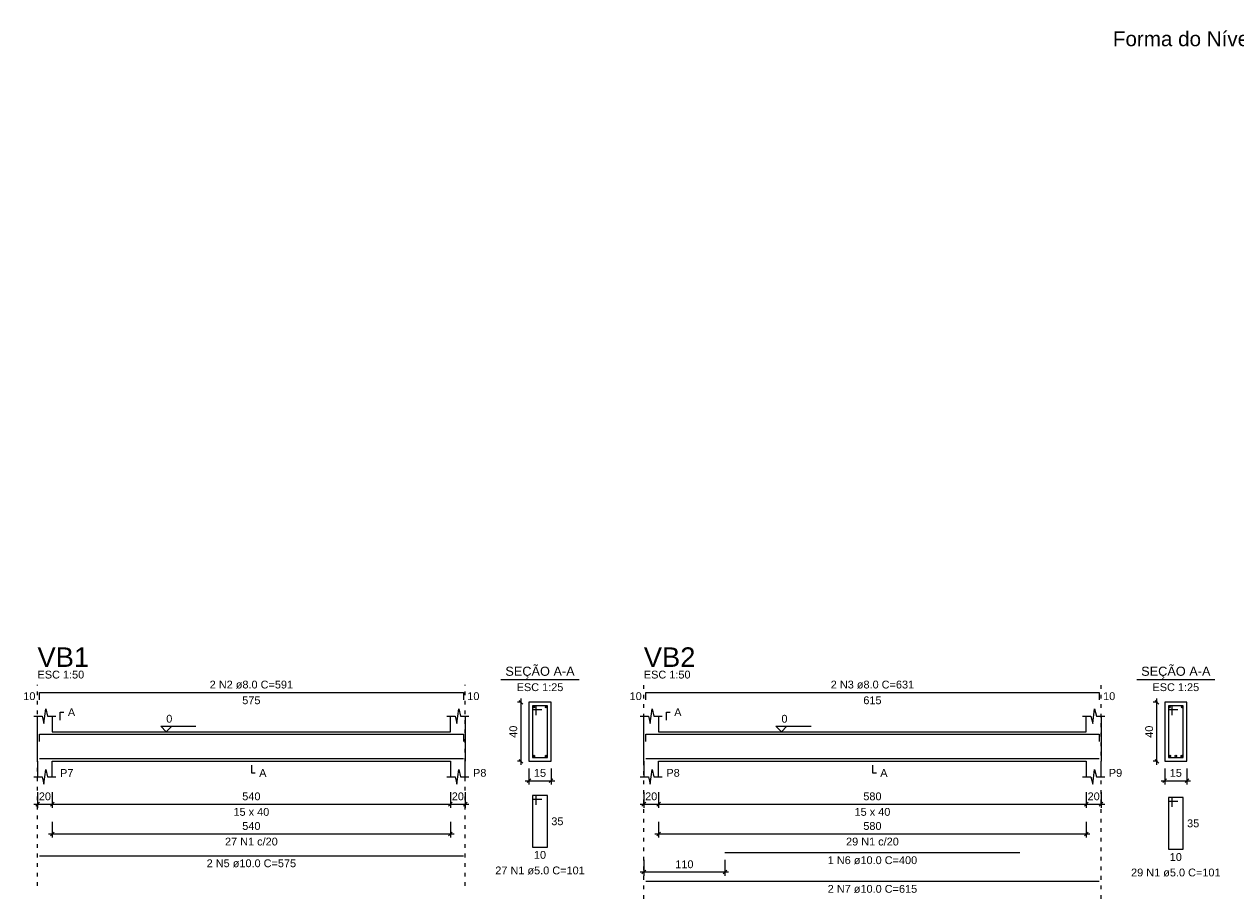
# Model space of a CAD drawing. Header units: millimetres. Extents: x 10789 to 19217, y 2620 to 5346.
# Tile 22 of 49: x 11079 to 11112, y 2815 to 2839. Entities that reach past the tile are written whole.
import ezdxf

# ---------------------------------------------------------------- set-up
doc = ezdxf.new("R2010")
doc.units = ezdxf.units.MM
doc.linetypes.add('DOT2', pattern=[3.175, 0, -3.175])
for name, color, linetype, lineweight in [('Descrição da armadura', 7, 'Continuous', 5), ('DT-Barras na forma', 40, 'Continuous', 5), ('DT-Barras no corte', 5, 'Continuous', 5), ('DT-Barras rebatidas', 40, 'Continuous', 5), ('DT-Cotas', 4, 'Continuous', 5), ('DT-Forma', 5, 'Continuous', 5), ('DT-Pontilhado', 7, 'DOT2', 5), ('DT-Textos', 7, 'Continuous', 5), ('DT-Título', 7, 'Continuous', 20), ('LC-Textos', 7, 'Continuous', 20), ('Textos armaduras', 7, 'Continuous', 5)]:
    doc.layers.add(name, color=color, linetype=linetype, lineweight=lineweight)
doc.styles.add('Arial', font='arial.ttf')
doc.styles.get("Standard").update_dxf_attribs({"font": 'arial.ttf'})
doc.dimstyles.new('UM_25.000000', dxfattribs={"dimtxt": 0.18, "dimasz": 0.1, "dimexe": 0.1, "dimexo": 0.2, "dimgap": 0, "dimtad": 1, "dimtih": 1, "dimtoh": 1, "dimdec": 1, "dimlfac": 25, "dimzin": 0, "dimdsep": 46, "dimtxsty": 'Standard', "dimcen": 0.09, "dimdle": 0.1, "dimclrd": 256, "dimclre": 256, "dimclrt": 7, "dimadec": 1, "dimazin": 2, "dimtfac": 1, "dimtdec": 1, "dimtofl": 0, "dimtmove": 0, "dimatfit": 3, "dimfxl": 1, "dimtolj": 1, "dimarcsym": 0})
doc.dimstyles.new('UM_50.000000', dxfattribs={"dimtxt": 0.18, "dimasz": 0.2, "dimexe": 0.2, "dimexo": 0.5, "dimgap": 0, "dimtad": 1, "dimtih": 1, "dimtoh": 1, "dimlfac": 50, "dimzin": 0, "dimdsep": 46, "dimtxsty": 'Standard', "dimcen": 0.09, "dimdle": 0.2, "dimclrd": 256, "dimclre": 256, "dimclrt": 7, "dimazin": 0, "dimtfac": 1, "dimtofl": 0, "dimtmove": 0, "dimatfit": 3, "dimfxl": 1, "dimtolj": 1, "dimtzin": 0, "dimarcsym": 0})

# ---------------------------------------------------------------- blocks, each defined once
blk = doc.blocks.new('_Oblique')
at = {"color": 0, "linetype": 'ByBlock', "lineweight": -2}
blk.add_line((-0.5, -0.5), (0.5, 0.5), dxfattribs=at)
blk = doc.blocks.new('*D58')
at = {"layer": 'Defpoints', "color": 0, "transparency": 16777216}
for p in [(11079.317, 2818.462), (11079.717, 2818.462), (11079.717, 2817.933)]:
    blk.add_point(p, dxfattribs=at)
at = {"layer": 'DT-Cotas', "lineweight": -2, "transparency": 16777216}
for p, q in [((11079.317, 2818.262), (11079.317, 2817.833)), ((11079.717, 2818.262), (11079.717, 2817.833)), ((11079.217, 2817.933), (11079.817, 2817.933))]:
    blk.add_line(p, q, dxfattribs=at)
at = {"layer": 'DT-Cotas', "lineweight": -2, "transparency": 16777216, "xscale": 0.1, "yscale": 0.1, "zscale": 0.1, "rotation": 180}
blk.add_blockref('_Oblique', (11079.317, 2817.933), dxfattribs=at)
at = {"layer": 'DT-Cotas', "lineweight": -2, "transparency": 16777216, "xscale": 0.1, "yscale": 0.1, "zscale": 0.1}
blk.add_blockref('_Oblique', (11079.717, 2817.933), dxfattribs=at)
at = {"layer": 'DT-Cotas', "color": 7, "transparency": 16777216, "insert": (11079.517, 2818.144), "char_height": 0.2118, "attachment_point": 5, "rotation": 0.0057, "style": 'Arial'}
blk.add_mtext('\\A1;20', dxfattribs=at)
blk = doc.blocks.new('*D59')
at = {"layer": 'Defpoints', "color": 0, "transparency": 16777216}
for p in [(11079.717, 2818.462), (11090.517, 2818.462), (11090.517, 2817.933)]:
    blk.add_point(p, dxfattribs=at)
at = {"layer": 'DT-Cotas', "lineweight": -2, "transparency": 16777216}
for p, q in [((11079.717, 2818.262), (11079.717, 2817.833)), ((11090.517, 2818.262), (11090.517, 2817.833)), ((11079.617, 2817.933), (11090.617, 2817.933))]:
    blk.add_line(p, q, dxfattribs=at)
at = {"layer": 'DT-Cotas', "lineweight": -2, "transparency": 16777216, "xscale": 0.1, "yscale": 0.1, "zscale": 0.1, "rotation": 180}
blk.add_blockref('_Oblique', (11079.717, 2817.933), dxfattribs=at)
at = {"layer": 'DT-Cotas', "lineweight": -2, "transparency": 16777216, "xscale": 0.1, "yscale": 0.1, "zscale": 0.1}
blk.add_blockref('_Oblique', (11090.517, 2817.933), dxfattribs=at)
at = {"layer": 'DT-Cotas', "color": 7, "transparency": 16777216, "insert": (11085.117, 2818.144), "char_height": 0.2118, "attachment_point": 5, "rotation": 0.0057, "style": 'Arial'}
blk.add_mtext('\\A1;540', dxfattribs=at)
blk = doc.blocks.new('*D60')
at = {"layer": 'Defpoints', "color": 0, "transparency": 16777216}
for p in [(11090.517, 2818.462), (11090.917, 2818.462), (11090.917, 2817.933)]:
    blk.add_point(p, dxfattribs=at)
at = {"layer": 'DT-Cotas', "lineweight": -2, "transparency": 16777216}
for p, q in [((11090.517, 2818.262), (11090.517, 2817.833)), ((11090.917, 2818.262), (11090.917, 2817.833)), ((11090.417, 2817.933), (11091.017, 2817.933))]:
    blk.add_line(p, q, dxfattribs=at)
at = {"layer": 'DT-Cotas', "lineweight": -2, "transparency": 16777216, "xscale": 0.1, "yscale": 0.1, "zscale": 0.1, "rotation": 180}
blk.add_blockref('_Oblique', (11090.517, 2817.933), dxfattribs=at)
at = {"layer": 'DT-Cotas', "lineweight": -2, "transparency": 16777216, "xscale": 0.1, "yscale": 0.1, "zscale": 0.1}
blk.add_blockref('_Oblique', (11090.917, 2817.933), dxfattribs=at)
at = {"layer": 'DT-Cotas', "color": 7, "transparency": 16777216, "insert": (11090.717, 2818.144), "char_height": 0.2118, "attachment_point": 5, "rotation": 0.0057, "style": 'Arial'}
blk.add_mtext('\\A1;20', dxfattribs=at)
blk = doc.blocks.new('*D61')
at = {"layer": 'Defpoints', "color": 0, "transparency": 16777216}
for p in [(11079.717, 2817.657), (11090.517, 2817.657), (11090.517, 2817.128)]:
    blk.add_point(p, dxfattribs=at)
at = {"layer": 'DT-Cotas', "lineweight": -2, "transparency": 16777216}
for p, q in [((11079.717, 2817.457), (11079.717, 2817.028)), ((11090.517, 2817.457), (11090.517, 2817.028)), ((11079.617, 2817.128), (11090.617, 2817.128))]:
    blk.add_line(p, q, dxfattribs=at)
at = {"layer": 'DT-Cotas', "lineweight": -2, "transparency": 16777216, "xscale": 0.1, "yscale": 0.1, "zscale": 0.1, "rotation": 180}
blk.add_blockref('_Oblique', (11079.717, 2817.128), dxfattribs=at)
at = {"layer": 'DT-Cotas', "lineweight": -2, "transparency": 16777216, "xscale": 0.1, "yscale": 0.1, "zscale": 0.1}
blk.add_blockref('_Oblique', (11090.517, 2817.128), dxfattribs=at)
at = {"layer": 'DT-Cotas', "color": 7, "transparency": 16777216, "insert": (11085.117, 2817.34), "char_height": 0.2118, "attachment_point": 5, "rotation": 0.0057, "style": 'Arial'}
blk.add_mtext('\\A1;540', dxfattribs=at)
blk = doc.blocks.new('*D62')
at = {"layer": 'Defpoints', "color": 0, "transparency": 16777216}
for p in [(11092.433, 2820.698), (11092.645, 2820.698), (11092.645, 2819.098)]:
    blk.add_point(p, dxfattribs=at)
at = {"layer": 'DT-Cotas', "lineweight": -2, "transparency": 16777216}
for p, q in [((11092.445, 2820.698), (11092.333, 2820.698)), ((11092.433, 2818.998), (11092.433, 2820.798)), ((11092.445, 2819.098), (11092.333, 2819.098))]:
    blk.add_line(p, q, dxfattribs=at)
at = {"layer": 'DT-Cotas', "lineweight": -2, "transparency": 16777216, "xscale": 0.1, "yscale": 0.1, "zscale": 0.1}
for p, rotation in [((11092.433, 2820.698), 90), ((11092.433, 2819.098), 270)]:
    blk.add_blockref('_Oblique', p, dxfattribs=dict(at, rotation=rotation))
at = {"layer": 'DT-Cotas', "color": 7, "transparency": 16777216, "insert": (11092.222, 2819.898), "char_height": 0.2118, "attachment_point": 5, "rotation": 90, "style": 'Arial'}
blk.add_mtext('\\A1;40', dxfattribs=at)
blk = doc.blocks.new('*D63')
at = {"layer": 'Defpoints', "color": 0, "transparency": 16777216}
for p in [(11092.645, 2819.098), (11093.245, 2819.098), (11093.245, 2818.568)]:
    blk.add_point(p, dxfattribs=at)
at = {"layer": 'DT-Cotas', "lineweight": -2, "transparency": 16777216}
for p, q in [((11092.645, 2818.898), (11092.645, 2818.468)), ((11093.245, 2818.898), (11093.245, 2818.468)), ((11092.545, 2818.568), (11093.345, 2818.568))]:
    blk.add_line(p, q, dxfattribs=at)
at = {"layer": 'DT-Cotas', "lineweight": -2, "transparency": 16777216, "xscale": 0.1, "yscale": 0.1, "zscale": 0.1, "rotation": 180}
blk.add_blockref('_Oblique', (11092.645, 2818.568), dxfattribs=at)
at = {"layer": 'DT-Cotas', "lineweight": -2, "transparency": 16777216, "xscale": 0.1, "yscale": 0.1, "zscale": 0.1}
blk.add_blockref('_Oblique', (11093.245, 2818.568), dxfattribs=at)
at = {"layer": 'DT-Cotas', "color": 7, "transparency": 16777216, "insert": (11092.945, 2818.78), "char_height": 0.2118, "attachment_point": 5, "rotation": 0.0057, "style": 'Arial'}
blk.add_mtext('\\A1;15', dxfattribs=at)
blk = doc.blocks.new('*D51')
at = {"layer": 'Defpoints', "color": 0, "transparency": 16777216}
for p in [(11095.761, 2818.462), (11096.161, 2818.462), (11096.161, 2817.933)]:
    blk.add_point(p, dxfattribs=at)
at = {"layer": 'DT-Cotas', "lineweight": -2, "transparency": 16777216}
for p, q in [((11095.761, 2818.262), (11095.761, 2817.833)), ((11096.161, 2818.262), (11096.161, 2817.833)), ((11095.661, 2817.933), (11096.261, 2817.933))]:
    blk.add_line(p, q, dxfattribs=at)
at = {"layer": 'DT-Cotas', "lineweight": -2, "transparency": 16777216, "xscale": 0.1, "yscale": 0.1, "zscale": 0.1, "rotation": 180}
blk.add_blockref('_Oblique', (11095.761, 2817.933), dxfattribs=at)
at = {"layer": 'DT-Cotas', "lineweight": -2, "transparency": 16777216, "xscale": 0.1, "yscale": 0.1, "zscale": 0.1}
blk.add_blockref('_Oblique', (11096.161, 2817.933), dxfattribs=at)
at = {"layer": 'DT-Cotas', "color": 7, "transparency": 16777216, "insert": (11095.961, 2818.144), "char_height": 0.2118, "attachment_point": 5, "rotation": 0.0057, "style": 'Arial'}
blk.add_mtext('\\A1;20', dxfattribs=at)
blk = doc.blocks.new('*D52')
at = {"layer": 'Defpoints', "color": 0, "transparency": 16777216}
for p in [(11096.161, 2818.462), (11107.761, 2818.462), (11107.761, 2817.933)]:
    blk.add_point(p, dxfattribs=at)
at = {"layer": 'DT-Cotas', "lineweight": -2, "transparency": 16777216}
for p, q in [((11096.161, 2818.262), (11096.161, 2817.833)), ((11107.761, 2818.262), (11107.761, 2817.833)), ((11096.061, 2817.933), (11107.861, 2817.933))]:
    blk.add_line(p, q, dxfattribs=at)
at = {"layer": 'DT-Cotas', "lineweight": -2, "transparency": 16777216, "xscale": 0.1, "yscale": 0.1, "zscale": 0.1, "rotation": 180}
blk.add_blockref('_Oblique', (11096.161, 2817.933), dxfattribs=at)
at = {"layer": 'DT-Cotas', "lineweight": -2, "transparency": 16777216, "xscale": 0.1, "yscale": 0.1, "zscale": 0.1}
blk.add_blockref('_Oblique', (11107.761, 2817.933), dxfattribs=at)
at = {"layer": 'DT-Cotas', "color": 7, "transparency": 16777216, "insert": (11101.961, 2818.144), "char_height": 0.2118, "attachment_point": 5, "rotation": 0.0057, "style": 'Arial'}
blk.add_mtext('\\A1;580', dxfattribs=at)
blk = doc.blocks.new('*D53')
at = {"layer": 'Defpoints', "color": 0, "transparency": 16777216}
for p in [(11107.761, 2818.462), (11108.161, 2818.462), (11108.161, 2817.933)]:
    blk.add_point(p, dxfattribs=at)
at = {"layer": 'DT-Cotas', "lineweight": -2, "transparency": 16777216}
for p, q in [((11107.761, 2818.262), (11107.761, 2817.833)), ((11108.161, 2818.262), (11108.161, 2817.833)), ((11107.661, 2817.933), (11108.261, 2817.933))]:
    blk.add_line(p, q, dxfattribs=at)
at = {"layer": 'DT-Cotas', "lineweight": -2, "transparency": 16777216, "xscale": 0.1, "yscale": 0.1, "zscale": 0.1, "rotation": 180}
blk.add_blockref('_Oblique', (11107.761, 2817.933), dxfattribs=at)
at = {"layer": 'DT-Cotas', "lineweight": -2, "transparency": 16777216, "xscale": 0.1, "yscale": 0.1, "zscale": 0.1}
blk.add_blockref('_Oblique', (11108.161, 2817.933), dxfattribs=at)
at = {"layer": 'DT-Cotas', "color": 7, "transparency": 16777216, "insert": (11107.961, 2818.144), "char_height": 0.2118, "attachment_point": 5, "rotation": 0.0057, "style": 'Arial'}
blk.add_mtext('\\A1;20', dxfattribs=at)
blk = doc.blocks.new('*D54')
at = {"layer": 'Defpoints', "color": 0, "transparency": 16777216}
for p in [(11096.161, 2817.657), (11107.761, 2817.657), (11107.761, 2817.128)]:
    blk.add_point(p, dxfattribs=at)
at = {"layer": 'DT-Cotas', "lineweight": -2, "transparency": 16777216}
for p, q in [((11096.161, 2817.457), (11096.161, 2817.028)), ((11107.761, 2817.457), (11107.761, 2817.028)), ((11096.061, 2817.128), (11107.861, 2817.128))]:
    blk.add_line(p, q, dxfattribs=at)
at = {"layer": 'DT-Cotas', "lineweight": -2, "transparency": 16777216, "xscale": 0.1, "yscale": 0.1, "zscale": 0.1, "rotation": 180}
blk.add_blockref('_Oblique', (11096.161, 2817.128), dxfattribs=at)
at = {"layer": 'DT-Cotas', "lineweight": -2, "transparency": 16777216, "xscale": 0.1, "yscale": 0.1, "zscale": 0.1}
blk.add_blockref('_Oblique', (11107.761, 2817.128), dxfattribs=at)
at = {"layer": 'DT-Cotas', "color": 7, "transparency": 16777216, "insert": (11101.961, 2817.34), "char_height": 0.2118, "attachment_point": 5, "rotation": 0.0057, "style": 'Arial'}
blk.add_mtext('\\A1;580', dxfattribs=at)
blk = doc.blocks.new('*D55')
at = {"layer": 'Defpoints', "color": 0, "transparency": 16777216}
for p in [(11095.761, 2816.62), (11097.961, 2816.62), (11095.761, 2816.091)]:
    blk.add_point(p, dxfattribs=at)
at = {"layer": 'DT-Cotas', "lineweight": -2, "transparency": 16777216}
for p, q in [((11095.761, 2816.42), (11095.761, 2815.991)), ((11097.961, 2816.42), (11097.961, 2815.991)), ((11098.061, 2816.091), (11095.661, 2816.091))]:
    blk.add_line(p, q, dxfattribs=at)
at = {"layer": 'DT-Cotas', "lineweight": -2, "transparency": 16777216, "xscale": 0.1, "yscale": 0.1, "zscale": 0.1, "rotation": 180}
blk.add_blockref('_Oblique', (11095.761, 2816.091), dxfattribs=at)
at = {"layer": 'DT-Cotas', "lineweight": -2, "transparency": 16777216, "xscale": 0.1, "yscale": 0.1, "zscale": 0.1}
blk.add_blockref('_Oblique', (11097.961, 2816.091), dxfattribs=at)
at = {"layer": 'DT-Cotas', "color": 7, "transparency": 16777216, "insert": (11096.861, 2816.302), "char_height": 0.2118, "attachment_point": 5, "rotation": 0.0057, "style": 'Arial'}
blk.add_mtext('\\A1;110', dxfattribs=at)
blk = doc.blocks.new('*D56')
at = {"layer": 'Defpoints', "color": 0, "transparency": 16777216}
for p in [(11109.678, 2820.698), (11109.889, 2820.698), (11109.889, 2819.098)]:
    blk.add_point(p, dxfattribs=at)
at = {"layer": 'DT-Cotas', "lineweight": -2, "transparency": 16777216}
for p, q in [((11109.689, 2820.698), (11109.578, 2820.698)), ((11109.678, 2818.998), (11109.678, 2820.798)), ((11109.689, 2819.098), (11109.578, 2819.098))]:
    blk.add_line(p, q, dxfattribs=at)
at = {"layer": 'DT-Cotas', "lineweight": -2, "transparency": 16777216, "xscale": 0.1, "yscale": 0.1, "zscale": 0.1}
for p, rotation in [((11109.678, 2820.698), 90), ((11109.678, 2819.098), 270)]:
    blk.add_blockref('_Oblique', p, dxfattribs=dict(at, rotation=rotation))
at = {"layer": 'DT-Cotas', "color": 7, "transparency": 16777216, "insert": (11109.466, 2819.898), "char_height": 0.2118, "attachment_point": 5, "rotation": 90, "style": 'Arial'}
blk.add_mtext('\\A1;40', dxfattribs=at)
blk = doc.blocks.new('*D57')
at = {"layer": 'Defpoints', "color": 0, "transparency": 16777216}
for p in [(11109.889, 2819.098), (11110.489, 2819.098), (11110.489, 2818.568)]:
    blk.add_point(p, dxfattribs=at)
at = {"layer": 'DT-Cotas', "lineweight": -2, "transparency": 16777216}
for p, q in [((11109.889, 2818.898), (11109.889, 2818.468)), ((11110.489, 2818.898), (11110.489, 2818.468)), ((11109.789, 2818.568), (11110.589, 2818.568))]:
    blk.add_line(p, q, dxfattribs=at)
at = {"layer": 'DT-Cotas', "lineweight": -2, "transparency": 16777216, "xscale": 0.1, "yscale": 0.1, "zscale": 0.1, "rotation": 180}
blk.add_blockref('_Oblique', (11109.889, 2818.568), dxfattribs=at)
at = {"layer": 'DT-Cotas', "lineweight": -2, "transparency": 16777216, "xscale": 0.1, "yscale": 0.1, "zscale": 0.1}
blk.add_blockref('_Oblique', (11110.489, 2818.568), dxfattribs=at)
at = {"layer": 'DT-Cotas', "color": 7, "transparency": 16777216, "insert": (11110.189, 2818.78), "char_height": 0.2118, "attachment_point": 5, "rotation": 0.0057, "style": 'Arial'}
blk.add_mtext('\\A1;15', dxfattribs=at)

msp = doc.modelspace()

# ---------------------------------------------------------------- linework, layer by layer
at = {"layer": 'DT-Barras na forma'}
for p, q in [((11092.8452, 2820.59755), (11092.7452, 2820.59755)), ((11092.7452, 2820.59755), (11092.7452, 2819.19755)), ((11093.1452, 2820.59755), (11092.7452, 2820.59755)), ((11092.7452, 2820.59755), (11092.7452, 2820.49755)), ((11092.8452, 2820.34755), (11092.8452, 2820.59755)), ((11093.1452, 2819.19755), (11093.1452, 2820.59755)), ((11110.08935, 2820.59755), (11109.98935, 2820.59755)), ((11109.98935, 2820.59755), (11109.98935, 2819.19755)), ((11110.38935, 2820.59755), (11109.98935, 2820.59755)), ((11109.98935, 2820.59755), (11109.98935, 2820.49755)), ((11110.08935, 2820.34755), (11110.08935, 2820.59755)), ((11110.38935, 2819.19755), (11110.38935, 2820.59755)), ((11092.7452, 2820.49755), (11092.9952, 2820.49755)), ((11109.98935, 2820.49755), (11110.23935, 2820.49755)), ((11092.7452, 2819.19755), (11093.1452, 2819.19755)), ((11109.98935, 2819.19755), (11110.38935, 2819.19755))]:
    msp.add_line(p, q, dxfattribs=at)
for points in [[(11079.36722, 2819.62955), (11079.36722, 2819.82955), (11090.86722, 2819.82955), (11090.86722, 2819.62955)], [(11095.81137, 2819.62955), (11095.81137, 2819.82955), (11108.11137, 2819.82955), (11108.11137, 2819.62955)], [(11079.36722, 2819.16755), (11090.86722, 2819.16755)], [(11095.81137, 2819.16755), (11108.11137, 2819.16755)], [(11097.96137, 2819.16755), (11105.96137, 2819.16755)]]:
    msp.add_lwpolyline(points, dxfattribs=at)
at = {"layer": 'DT-Barras no corte'}
for centre, radius in [((11092.7812, 2820.56155), 0.016), ((11093.1092, 2820.56155), 0.016), ((11110.02535, 2820.56155), 0.016), ((11110.35335, 2820.56155), 0.016), ((11092.7852, 2819.23755), 0.02), ((11093.1052, 2819.23755), 0.02), ((11110.02935, 2819.23755), 0.02), ((11110.18935, 2819.23755), 0.02), ((11110.34935, 2819.23755), 0.02)]:
    msp.add_circle(centre, radius, dxfattribs=at)
at = {"layer": 'DT-Barras rebatidas'}
for p, q in [((11079.36722, 2820.75915), (11079.36722, 2820.95915)), ((11079.36722, 2820.95915), (11090.86722, 2820.95915)), ((11090.86722, 2820.95915), (11090.86722, 2820.75915)), ((11095.81137, 2820.75915), (11095.81137, 2820.95915)), ((11095.81137, 2820.95915), (11108.11137, 2820.95915)), ((11108.11137, 2820.95915), (11108.11137, 2820.75915)), ((11092.8452, 2818.16602), (11092.7452, 2818.16602)), ((11092.7452, 2818.16602), (11092.7452, 2816.76602)), ((11093.1452, 2818.16602), (11092.7452, 2818.16602)), ((11092.7452, 2818.16602), (11092.7452, 2818.06602)), ((11092.7452, 2818.06602), (11092.9952, 2818.06602)), ((11092.8452, 2817.91602), (11092.8452, 2818.16602)), ((11093.1452, 2816.76602), (11093.1452, 2818.16602)), ((11110.08935, 2818.1101), (11109.98935, 2818.1101)), ((11109.98935, 2818.1101), (11109.98935, 2816.7101)), ((11110.38935, 2818.1101), (11109.98935, 2818.1101)), ((11109.98935, 2818.1101), (11109.98935, 2818.0101)), ((11109.98935, 2818.0101), (11110.23935, 2818.0101)), ((11110.08935, 2817.8601), (11110.08935, 2818.1101)), ((11110.38935, 2816.7101), (11110.38935, 2818.1101)), ((11092.7452, 2816.76602), (11093.1452, 2816.76602)), ((11097.96137, 2816.62001), (11105.96137, 2816.62001)), ((11109.98935, 2816.7101), (11110.38935, 2816.7101)), ((11079.36722, 2816.53614), (11090.86722, 2816.53614)), ((11095.81137, 2815.84271), (11108.11137, 2815.84271))]:
    msp.add_line(p, q, dxfattribs=at)
at = {"layer": 'DT-Forma'}
for p, q in [((11093.2452, 2820.69755), (11092.6452, 2820.69755)), ((11092.6452, 2820.69755), (11092.6452, 2820.69755)), ((11092.6452, 2820.69755), (11092.6452, 2819.09755)), ((11093.2452, 2819.09755), (11093.2452, 2820.69755)), ((11093.2452, 2820.69755), (11093.2452, 2820.69755)), ((11110.48935, 2820.69755), (11109.88935, 2820.69755)), ((11109.88935, 2820.69755), (11109.88935, 2820.69755)), ((11109.88935, 2820.69755), (11109.88935, 2819.09755)), ((11110.48935, 2819.09755), (11110.48935, 2820.69755)), ((11110.48935, 2820.69755), (11110.48935, 2820.69755)), ((11079.21722, 2820.32115), (11079.44222, 2820.32115)), ((11079.31722, 2819.89755), (11079.31722, 2820.32115)), ((11079.44222, 2820.32115), (11079.49222, 2820.12115)), ((11079.49222, 2820.12115), (11079.54222, 2820.52115)), ((11079.54222, 2820.52115), (11079.59222, 2820.32115)), ((11079.59222, 2820.32115), (11079.81722, 2820.32115)), ((11079.71722, 2820.32115), (11079.71722, 2819.89755)), ((11090.41722, 2820.32115), (11090.64222, 2820.32115)), ((11090.51722, 2819.89755), (11090.51722, 2820.32115)), ((11090.64222, 2820.32115), (11090.69222, 2820.12115)), ((11090.69222, 2820.12115), (11090.74222, 2820.52115)), ((11090.74222, 2820.52115), (11090.79222, 2820.32115)), ((11090.79222, 2820.32115), (11091.01722, 2820.32115)), ((11090.91722, 2820.32115), (11090.91722, 2819.89755)), ((11095.66137, 2820.32115), (11095.88637, 2820.32115)), ((11095.76137, 2819.89755), (11095.76137, 2820.32115)), ((11095.88637, 2820.32115), (11095.93637, 2820.12115)), ((11095.93637, 2820.12115), (11095.98637, 2820.52115)), ((11095.98637, 2820.52115), (11096.03637, 2820.32115)), ((11096.03637, 2820.32115), (11096.26137, 2820.32115)), ((11096.16137, 2820.32115), (11096.16137, 2819.89755)), ((11107.66137, 2820.32115), (11107.88637, 2820.32115)), ((11107.76137, 2819.89755), (11107.76137, 2820.32115)), ((11107.88637, 2820.32115), (11107.93637, 2820.12115)), ((11107.93637, 2820.12115), (11107.98637, 2820.52115)), ((11107.98637, 2820.52115), (11108.03637, 2820.32115)), ((11108.03637, 2820.32115), (11108.26137, 2820.32115)), ((11108.16137, 2820.32115), (11108.16137, 2819.89755)), ((11079.71722, 2819.89755), (11090.51722, 2819.89755)), ((11096.16137, 2819.89755), (11107.76137, 2819.89755)), ((11079.31722, 2819.09755), (11079.31722, 2818.67395)), ((11079.71722, 2818.67395), (11079.71722, 2819.09755)), ((11079.71722, 2819.09755), (11090.51722, 2819.09755)), ((11090.51722, 2819.09755), (11090.51722, 2818.67395)), ((11090.91722, 2818.67395), (11090.91722, 2819.09755)), ((11092.6452, 2819.09755), (11093.2452, 2819.09755)), ((11092.6452, 2819.09755), (11092.6452, 2819.09755)), ((11093.2452, 2819.09755), (11093.2452, 2819.09755)), ((11095.76137, 2819.09755), (11095.76137, 2818.67395)), ((11096.16137, 2818.67395), (11096.16137, 2819.09755)), ((11096.16137, 2819.09755), (11107.76137, 2819.09755)), ((11107.76137, 2819.09755), (11107.76137, 2818.67395)), ((11108.16137, 2818.67395), (11108.16137, 2819.09755)), ((11109.88935, 2819.09755), (11110.48935, 2819.09755)), ((11109.88935, 2819.09755), (11109.88935, 2819.09755)), ((11110.48935, 2819.09755), (11110.48935, 2819.09755)), ((11079.21722, 2818.67395), (11079.44222, 2818.67395)), ((11079.44222, 2818.67395), (11079.49222, 2818.47395)), ((11079.49222, 2818.47395), (11079.54222, 2818.87395)), ((11079.54222, 2818.87395), (11079.59222, 2818.67395)), ((11079.59222, 2818.67395), (11079.81722, 2818.67395)), ((11090.41722, 2818.67395), (11090.64222, 2818.67395)), ((11090.64222, 2818.67395), (11090.69222, 2818.47395)), ((11090.69222, 2818.47395), (11090.74222, 2818.87395)), ((11090.74222, 2818.87395), (11090.79222, 2818.67395)), ((11090.79222, 2818.67395), (11091.01722, 2818.67395)), ((11095.66137, 2818.67395), (11095.88637, 2818.67395)), ((11095.88637, 2818.67395), (11095.93637, 2818.47395)), ((11095.93637, 2818.47395), (11095.98637, 2818.87395)), ((11095.98637, 2818.87395), (11096.03637, 2818.67395)), ((11096.03637, 2818.67395), (11096.26137, 2818.67395)), ((11107.66137, 2818.67395), (11107.88637, 2818.67395)), ((11107.88637, 2818.67395), (11107.93637, 2818.47395)), ((11107.93637, 2818.47395), (11107.98637, 2818.87395)), ((11107.98637, 2818.87395), (11108.03637, 2818.67395)), ((11108.03637, 2818.67395), (11108.26137, 2818.67395))]:
    msp.add_line(p, q, dxfattribs=at)
at = {"layer": 'DT-Forma', "linetype": 'Continuous'}
for p, q in [((11079.31722, 2819.09755), (11079.31722, 2819.89755)), ((11090.91722, 2819.89755), (11090.91722, 2819.09755)), ((11095.76137, 2819.09755), (11095.76137, 2819.89755)), ((11108.16137, 2819.89755), (11108.16137, 2819.09755))]:
    msp.add_line(p, q, dxfattribs=at)
at = {"layer": 'DT-Pontilhado', "ltscale": 0.05}
for p, q in [((11079.31722, 2815.71521), (11079.31722, 2821.17095)), ((11090.91722, 2815.71521), (11090.91722, 2821.17095)), ((11095.76137, 2815.36801), (11095.76137, 2821.17095)), ((11108.16137, 2815.36801), (11108.16137, 2821.17095))]:
    msp.add_line(p, q, dxfattribs=at)
at = {"layer": 'DT-Textos'}
for p, q in [((11091.8862, 2821.31403), (11094.0042, 2821.31403)), ((11109.13035, 2821.31403), (11111.24835, 2821.31403))]:
    msp.add_line(p, q, dxfattribs=at)
for points in [[(11079.92902, 2820.21525), (11079.92902, 2820.42705), (11080.03492, 2820.42705)], [(11096.37317, 2820.21525), (11096.37317, 2820.42705), (11096.47907, 2820.42705)], [(11082.95722, 2820.04581), (11082.80896, 2819.89755), (11082.6607, 2820.04581), (11083.6138, 2820.04581)], [(11099.64137, 2820.04581), (11099.49311, 2819.89755), (11099.34485, 2820.04581), (11100.29795, 2820.04581)], [(11085.11722, 2818.99165), (11085.11722, 2818.77985), (11085.22312, 2818.77985)], [(11101.96137, 2818.99165), (11101.96137, 2818.77985), (11102.06727, 2818.77985)]]:
    msp.add_lwpolyline(points, dxfattribs=at)

# ---------------------------------------------------------------- texts
at = {"layer": 'Descrição da armadura', "linetype": 'Continuous', "char_height": 0.2118, "attachment_point": 8, "line_spacing_factor": 0.798, "style": 'Arial'}
for s, insert, width in [('2 N2 ø8.0 C=591', (11085.11722, 2821.06505), 4.5347476), ('2 N3 ø8.0 C=631', (11101.96137, 2821.06505), 4.5347476), ('27 N1 c/20', (11085.11722, 2816.81011), 2.8693417), ('29 N1 c/20', (11101.96137, 2816.81011), 2.8693417), ('2 N5 ø10.0 C=575', (11085.11722, 2816.21844), 4.8647001), ('1 N6 ø10.0 C=400', (11101.96137, 2816.30231), 4.8647001), ('2 N7 ø10.0 C=615', (11101.96137, 2815.52501), 4.8647001)]:
    msp.add_mtext(s, dxfattribs=dict(at, insert=insert, width=width))
at = {"layer": 'Descrição da armadura', "color": 7, "linetype": 'Continuous', "char_height": 0.2118, "width": 4.8647001, "attachment_point": 8, "line_spacing_factor": 0.798, "style": 'Arial'}
for s, insert in [('27 N1 ø5.0 C=101', (11092.9452, 2816.02472)), ('29 N1 ø5.0 C=101', (11110.18935, 2815.9688))]:
    msp.add_mtext(s, dxfattribs=dict(at, insert=insert))
at = {"layer": 'DT-Textos', "line_spacing_factor": 0.798, "style": 'Arial'}
for s, insert, char_height, width, attachment_point in [('ESC 1:50', (11079.31722, 2821.33804), 0.2118, 2.552447, 7), ('SEÇÃO A-A', (11092.94522, 2821.33813), 0.2471, 4.0593546, 8), ('ESC 1:50', (11095.76137, 2821.33804), 0.2118, 2.552447, 7), ('SEÇÃO A-A', (11110.18922, 2821.33813), 0.2471, 4.0593546, 8), ('ESC 1:25', (11092.9452, 2820.99633), 0.2118, 2.552447, 8), ('ESC 1:25', (11110.18935, 2820.99633), 0.2118, 2.552447, 8), ('A', (11080.14082, 2820.32115), 0.2118, 0.3977461, 7), ('A', (11096.58497, 2820.32115), 0.2118, 0.3977461, 7), ('0', (11082.80896, 2820.14112), 0.2118, 0.3316492, 7), ('0', (11099.49311, 2820.14112), 0.2118, 0.3316492, 7), ('P7', (11079.92902, 2818.67395), 0.2118, 0.7293954, 7), ('A', (11085.32902, 2818.67395), 0.2118, 0.3977461, 7), ('P8', (11091.12902, 2818.67395), 0.2118, 0.7293954, 7), ('P8', (11096.37317, 2818.67395), 0.2118, 0.7293954, 7), ('A', (11102.17317, 2818.67395), 0.2118, 0.3977461, 7), ('P9', (11108.37317, 2818.67395), 0.2118, 0.7293954, 7), ('15 x 40', (11085.11722, 2817.61495), 0.2118, 1.956119, 8), ('15 x 40', (11101.96137, 2817.61495), 0.2118, 1.956119, 8)]:
    msp.add_mtext(s, dxfattribs=dict(at, insert=insert, char_height=char_height, width=width, attachment_point=attachment_point))
at = {"layer": 'DT-Título', "char_height": 0.5295, "width": 2.8178538, "attachment_point": 7, "line_spacing_factor": 0.798, "style": 'Arial'}
for s, insert in [('VB1', (11079.31722, 2821.65574)), ('VB2', (11095.76137, 2821.65574))]:
    msp.add_mtext(s, dxfattribs=dict(at, insert=insert))
at = {"layer": 'LC-Textos', "insert": (11113.54413, 2838.48201), "char_height": 0.4, "width": 15.7494057, "attachment_point": 9, "line_spacing_factor": 0.798, "style": 'Arial'}
msp.add_mtext('Forma do Nível 0.00', dxfattribs=at)
at = {"layer": 'Textos armaduras', "linetype": 'Continuous', "char_height": 0.2118, "attachment_point": 7, "line_spacing_factor": 0.798, "style": 'Arial'}
for s, insert, width in [('10', (11078.93137, 2820.75325), 0.6599051), ('575', (11084.86976, 2820.64145), 0.9898577), ('10', (11090.97312, 2820.75325), 0.6599051), ('10', (11095.37552, 2820.75325), 0.6599051), ('615', (11101.71391, 2820.64145), 0.9898577), ('10', (11108.21727, 2820.75325), 0.6599051)]:
    msp.add_mtext(s, dxfattribs=dict(at, insert=insert, width=width))
at = {"layer": 'Textos armaduras', "color": 7, "linetype": 'Continuous', "char_height": 0.2118, "width": 0.6599051, "attachment_point": 7, "line_spacing_factor": 0.798, "style": 'Arial'}
for s, insert in [('35', (11093.2511, 2817.36012)), ('35', (11110.49525, 2817.3042)), ('10', (11092.78022, 2816.44832)), ('10', (11110.02437, 2816.3924))]:
    msp.add_mtext(s, dxfattribs=dict(at, insert=insert))

# ---------------------------------------------------------------- dimensions: what is measured, and where the dimension line sits
at = {"layer": 'DT-Cotas'}
for base, p1, p2, picture, middle in [((11092.4334, 2820.69755), (11092.6452, 2819.09755), (11092.6452, 2820.69755), '*D62', (11092.2216, 2819.89755)), ((11109.67755, 2820.69755), (11109.88935, 2819.09755), (11109.88935, 2820.69755), '*D56', (11109.46575, 2819.89755))]:
    dim = msp.add_linear_dim(base=base, p1=p1, p2=p2, angle=90, dimstyle='UM_25.000000', override={"dimtxt": 0.2118, "dimasz": 0.1, "dimexe": 0.1, "dimexo": 0.2, "dimtad": 1, "dimtih": 0, "dimtoh": 0, "dimdec": 1, "dimlfac": 25, "dimzin": 8, "dimtxsty": 'Arial', "dimblk": 'Oblique', "dimblk1": 'Oblique', "dimblk2": 'Oblique', "dimsah": 1, "dimdle": 0.1, "dimse1": 0, "dimse2": 0, "dimclrt": 7, "dimadec": 1, "dimazin": 3, "dimtmove": 2, "dimldrblk": 'Oblique'}, dxfattribs=at)
    dim.commit()
    dim.dimension.update_dxf_attribs({"geometry": picture, "text_midpoint": middle, "dimtype": 160, "text_rotation": 90})
for base, p1, p2, dimstyle, override, picture, middle in [((11093.2452, 2818.56805), (11092.6452, 2819.09755), (11093.2452, 2819.09755), 'UM_25.000000', {"dimtxt": 0.2118, "dimasz": 0.1, "dimexe": 0.1, "dimexo": 0.2, "dimtad": 1, "dimtih": 0, "dimtoh": 0, "dimdec": 1, "dimlfac": 25, "dimzin": 8, "dimtxsty": 'Arial', "dimblk": 'Oblique', "dimblk1": 'Oblique', "dimblk2": 'Oblique', "dimsah": 1, "dimdle": 0.1, "dimse1": 0, "dimse2": 0, "dimclrt": 7, "dimadec": 1, "dimazin": 3, "dimtmove": 2, "dimldrblk": 'Oblique'}, '*D63', (11092.9452, 2818.77985)), ((11110.48935, 2818.56805), (11109.88935, 2819.09755), (11110.48935, 2819.09755), 'UM_25.000000', {"dimtxt": 0.2118, "dimasz": 0.1, "dimexe": 0.1, "dimexo": 0.2, "dimtad": 1, "dimtih": 0, "dimtoh": 0, "dimdec": 1, "dimlfac": 25, "dimzin": 8, "dimtxsty": 'Arial', "dimblk": 'Oblique', "dimblk1": 'Oblique', "dimblk2": 'Oblique', "dimsah": 1, "dimdle": 0.1, "dimse1": 0, "dimse2": 0, "dimclrt": 7, "dimadec": 1, "dimazin": 3, "dimtmove": 2, "dimldrblk": 'Oblique'}, '*D57', (11110.18935, 2818.77985)), ((11079.71722, 2817.93265), (11079.31722, 2818.46215), (11079.71722, 2818.46215), 'UM_50.000000', {"dimtxt": 0.2118, "dimasz": 0.1, "dimexe": 0.1, "dimexo": 0.2, "dimtad": 1, "dimtih": 0, "dimtoh": 0, "dimdec": 1, "dimlfac": 50, "dimzin": 8, "dimtxsty": 'Arial', "dimblk": 'Oblique', "dimblk1": 'Oblique', "dimblk2": 'Oblique', "dimsah": 1, "dimdle": 0.1, "dimse1": 0, "dimse2": 0, "dimclrt": 7, "dimadec": 1, "dimazin": 3, "dimtmove": 2, "dimldrblk": 'Oblique'}, '*D58', (11079.51722, 2818.14445)), ((11090.51722, 2817.93265), (11079.71722, 2818.46215), (11090.51722, 2818.46215), 'UM_50.000000', {"dimtxt": 0.2118, "dimasz": 0.1, "dimexe": 0.1, "dimexo": 0.2, "dimtad": 1, "dimtih": 0, "dimtoh": 0, "dimdec": 1, "dimlfac": 50, "dimzin": 8, "dimtxsty": 'Arial', "dimblk": 'Oblique', "dimblk1": 'Oblique', "dimblk2": 'Oblique', "dimsah": 1, "dimdle": 0.1, "dimse1": 0, "dimse2": 0, "dimclrt": 7, "dimadec": 1, "dimazin": 3, "dimtmove": 2, "dimldrblk": 'Oblique'}, '*D59', (11085.11722, 2818.14445)), ((11090.91722, 2817.93265), (11090.51722, 2818.46215), (11090.91722, 2818.46215), 'UM_50.000000', {"dimtxt": 0.2118, "dimasz": 0.1, "dimexe": 0.1, "dimexo": 0.2, "dimtad": 1, "dimtih": 0, "dimtoh": 0, "dimdec": 1, "dimlfac": 50, "dimzin": 8, "dimtxsty": 'Arial', "dimblk": 'Oblique', "dimblk1": 'Oblique', "dimblk2": 'Oblique', "dimsah": 1, "dimdle": 0.1, "dimse1": 0, "dimse2": 0, "dimclrt": 7, "dimadec": 1, "dimazin": 3, "dimtmove": 2, "dimldrblk": 'Oblique'}, '*D60', (11090.71722, 2818.14445)), ((11096.16137, 2817.93265), (11095.76137, 2818.46215), (11096.16137, 2818.46215), 'UM_50.000000', {"dimtxt": 0.2118, "dimasz": 0.1, "dimexe": 0.1, "dimexo": 0.2, "dimtad": 1, "dimtih": 0, "dimtoh": 0, "dimdec": 1, "dimlfac": 50, "dimzin": 8, "dimtxsty": 'Arial', "dimblk": 'Oblique', "dimblk1": 'Oblique', "dimblk2": 'Oblique', "dimsah": 1, "dimdle": 0.1, "dimse1": 0, "dimse2": 0, "dimclrt": 7, "dimadec": 1, "dimazin": 3, "dimtmove": 2, "dimldrblk": 'Oblique'}, '*D51', (11095.96137, 2818.14445)), ((11107.76137, 2817.93265), (11096.16137, 2818.46215), (11107.76137, 2818.46215), 'UM_50.000000', {"dimtxt": 0.2118, "dimasz": 0.1, "dimexe": 0.1, "dimexo": 0.2, "dimtad": 1, "dimtih": 0, "dimtoh": 0, "dimdec": 1, "dimlfac": 50, "dimzin": 8, "dimtxsty": 'Arial', "dimblk": 'Oblique', "dimblk1": 'Oblique', "dimblk2": 'Oblique', "dimsah": 1, "dimdle": 0.1, "dimse1": 0, "dimse2": 0, "dimclrt": 7, "dimadec": 1, "dimazin": 3, "dimtmove": 2, "dimldrblk": 'Oblique'}, '*D52', (11101.96137, 2818.14445)), ((11108.16137, 2817.93265), (11107.76137, 2818.46215), (11108.16137, 2818.46215), 'UM_50.000000', {"dimtxt": 0.2118, "dimasz": 0.1, "dimexe": 0.1, "dimexo": 0.2, "dimtad": 1, "dimtih": 0, "dimtoh": 0, "dimdec": 1, "dimlfac": 50, "dimzin": 8, "dimtxsty": 'Arial', "dimblk": 'Oblique', "dimblk1": 'Oblique', "dimblk2": 'Oblique', "dimsah": 1, "dimdle": 0.1, "dimse1": 0, "dimse2": 0, "dimclrt": 7, "dimadec": 1, "dimazin": 3, "dimtmove": 2, "dimldrblk": 'Oblique'}, '*D53', (11107.96137, 2818.14445)), ((11090.51722, 2817.12781), (11079.71722, 2817.65731), (11090.51722, 2817.65731), 'UM_50.000000', {"dimtxt": 0.2118, "dimasz": 0.1, "dimexe": 0.1, "dimexo": 0.2, "dimtad": 1, "dimtih": 0, "dimtoh": 0, "dimdec": 1, "dimlfac": 50, "dimzin": 8, "dimtxsty": 'Arial', "dimblk": 'Oblique', "dimblk1": 'Oblique', "dimblk2": 'Oblique', "dimsah": 1, "dimdle": 0.1, "dimse1": 0, "dimse2": 0, "dimclrt": 7, "dimadec": 1, "dimazin": 3, "dimtmove": 2, "dimldrblk": 'Oblique'}, '*D61', (11085.11722, 2817.33961)), ((11107.76137, 2817.12781), (11096.16137, 2817.65731), (11107.76137, 2817.65731), 'UM_50.000000', {"dimtxt": 0.2118, "dimasz": 0.1, "dimexe": 0.1, "dimexo": 0.2, "dimtad": 1, "dimtih": 0, "dimtoh": 0, "dimdec": 1, "dimlfac": 50, "dimzin": 8, "dimtxsty": 'Arial', "dimblk": 'Oblique', "dimblk1": 'Oblique', "dimblk2": 'Oblique', "dimsah": 1, "dimdle": 0.1, "dimse1": 0, "dimse2": 0, "dimclrt": 7, "dimadec": 1, "dimazin": 3, "dimtmove": 2, "dimldrblk": 'Oblique'}, '*D54', (11101.96137, 2817.33961)), ((11095.76137, 2816.09051), (11097.96137, 2816.62001), (11095.76137, 2816.62001), 'UM_50.000000', {"dimtxt": 0.2118, "dimasz": 0.1, "dimexe": 0.1, "dimexo": 0.2, "dimtad": 1, "dimtih": 0, "dimtoh": 0, "dimdec": 1, "dimlfac": 50, "dimzin": 8, "dimtxsty": 'Arial', "dimblk": 'Oblique', "dimblk1": 'Oblique', "dimblk2": 'Oblique', "dimsah": 1, "dimdle": 0.1, "dimse1": 0, "dimse2": 0, "dimclrt": 7, "dimadec": 1, "dimazin": 3, "dimtmove": 2, "dimldrblk": 'Oblique'}, '*D55', (11096.86137, 2816.30231))]:
    dim = msp.add_linear_dim(base=base, p1=p1, p2=p2, dimstyle=dimstyle, override=override, dxfattribs=at)
    dim.commit()
    dim.dimension.update_dxf_attribs({"geometry": picture, "text_midpoint": middle, "dimtype": 160, "text_rotation": 0.00573})

doc.saveas('drawing.dxf')
